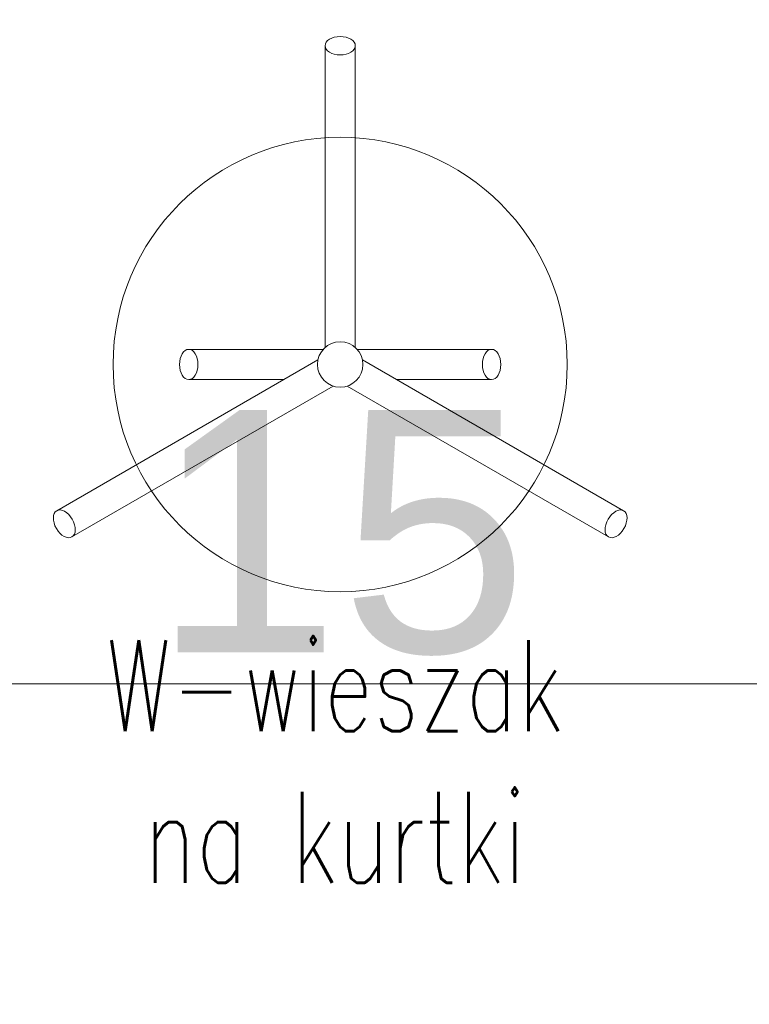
# Model space of a CAD drawing. Header units: millimetres. Extents: x 7483 to 13091, y 8111 to 13871.
# Tile 83 of 256: x 8741 to 8789, y 9444 to 9509. Entities that reach past the tile are written whole.
import ezdxf

# ---------------------------------------------------------------- set-up
doc = ezdxf.new("R2010")
doc.units = ezdxf.units.MM
doc.layers.add('a___wymiary', color=7, linetype='Continuous', lineweight=5, true_color=0x000000)
doc.layers.add('wymiary', color=7, linetype='Continuous', lineweight=5, true_color=0xb2b2b2)
doc.layers.add('MEBLE PKN', color=150, linetype='Continuous', lineweight=20)
doc.styles.add('Arial', font='arial.ttf')
doc.styles.add('JACEK_07', font='simplex.shx', dxfattribs={"width": 0.7})
doc.dimstyles.new('wymiary agp1', dxfattribs={"dimtxt": 16, "dimasz": 5, "dimexe": 30, "dimexo": 60, "dimgap": 1.8, "dimtad": 1, "dimdec": 3, "dimrnd": 0.5, "dimdsep": 46, "dimtxsty": 'Arial', "dimblk": 'znacznik', "dimcen": 1.5, "dimse1": 1, "dimse2": 1, "dimclrd": 256, "dimazin": 0, "dimtfac": 1, "dimtdec": 3, "dimtmove": 1, "dimatfit": 3, "dimldrblk": 'znacznik', "dimfxl": 0, "dimlwd": -1, "dimarcsym": 0})

# ---------------------------------------------------------------- blocks, each defined once
blk = doc.blocks.new('*U944')
for points in [[(-1, 1.118), (-1, 21.042)], [(1, 21.042), (1, 1.118)], [(-10, 1), (-1.118, 1)], [(10, 1), (1.118, 1)], [(-18.723, -9.655), (-1.468, 0.307)], [(18.723, -9.655), (1.468, 0.307)], [(-3.732, -1), (-10, -1)], [(3.732, -1), (10, -1)], [(-0.468, -1.425), (-17.723, -11.387)], [(0.468, -1.425), (17.723, -11.387)]]:
    blk.add_lwpolyline(points)
for radius in [15, 1.5]:
    blk.add_circle((0, 0), radius)
at = {"extrusion": (0, 0, -1)}
for centre, major_axis in [((0, 21.042), (1, 0)), ((-10, 0), (0, 1)), ((-18.223, -10.521), (-0.5, 0.866))]:
    blk.add_ellipse(centre, major_axis=major_axis, ratio=0.606602, dxfattribs=at)
for centre, major_axis in [((10, 0), (0, 1)), ((18.223, -10.521), (0.5, 0.866))]:
    blk.add_ellipse(centre, major_axis=major_axis, ratio=0.606602)
at = {"color": 7, "insert": (-0.35, -26.21), "char_height": 6, "width": 89.56159, "attachment_point": 5, "style": 'JACEK_07'}
blk.add_mtext('W-wieszak \\Pna kurtki', dxfattribs=at)
blk = doc.blocks.new('znacznik')
at = {"layer": 'a___wymiary'}
for p, q in [((0, 1.394), (0, -1.394)), ((1.394, 0), (-1.394, 0))]:
    blk.add_line(p, q, dxfattribs=at)
at = {"layer": 'a___wymiary', "const_width": 0.2}
blk.add_lwpolyline([(0.876, 0.876), (-0.876, -0.876)], dxfattribs=at)
blk = doc.blocks.new('*D1303')
at = {"layer": 'Defpoints', "color": 0, "transparency": 16777216}
for p in [(8555.286, 11469.362), (10277.023, 11469.362), (8692.028, 9219.562)]:
    blk.add_point(p, dxfattribs=at)
at = {"layer": 'wymiary', "color": 253, "true_color": 0x999999, "transparency": 16777216}
blk.add_line((8555.286, 9224.562), (8555.286, 11464.362), dxfattribs=at)
at = {"layer": 'wymiary', "color": 253, "true_color": 0x999999, "transparency": 16777216, "xscale": 5, "yscale": 5, "zscale": 5}
for p, rotation in [((8555.286, 11469.362), 90), ((8555.286, 9219.562), 270)]:
    blk.add_blockref('znacznik', p, dxfattribs=dict(at, rotation=rotation))
at = {"layer": 'wymiary', "color": 18, "true_color": 0x000000, "transparency": 16777216, "insert": (8545.317, 10344.462), "char_height": 16, "attachment_point": 5, "rotation": 90, "style": 'Arial'}
blk.add_mtext('2250', dxfattribs=at)
blk = doc.blocks.new('*D1415')
at = {"layer": 'Defpoints', "color": 0, "transparency": 16777216}
for p in [(8730.288, 9464.664), (8715.288, 9448.165), (8730.288, 9448.165)]:
    blk.add_point(p, dxfattribs=at)
at = {"layer": 'wymiary', "color": 253, "true_color": 0x999999, "transparency": 16777216}
for p, q in [((8720.288, 9464.664), (8725.288, 9464.664)), ((8774.383, 9464.664), (8730.288, 9464.664))]:
    blk.add_line(p, q, dxfattribs=at)
at = {"layer": 'wymiary', "color": 253, "true_color": 0x999999, "transparency": 16777216, "xscale": 5, "yscale": 5, "zscale": 5, "rotation": 180}
blk.add_blockref('znacznik', (8715.288, 9464.664), dxfattribs=at)
at = {"layer": 'wymiary', "color": 253, "true_color": 0x999999, "transparency": 16777216, "xscale": 5, "yscale": 5, "zscale": 5}
blk.add_blockref('znacznik', (8730.288, 9464.664), dxfattribs=at)
at = {"layer": 'wymiary', "color": 18, "true_color": 0x000000, "transparency": 16777216, "insert": (8761.816, 9474.633), "char_height": 16, "attachment_point": 5, "style": 'Arial'}
blk.add_mtext('15', dxfattribs=at)
blk = doc.blocks.new('*D1518')
at = {"layer": 'Defpoints', "color": 0, "transparency": 16777216}
for p in [(9154.129, 9504.339), (8730.288, 9494.031), (9154.129, 9464.664)]:
    blk.add_point(p, dxfattribs=at)
at = {"layer": 'wymiary', "color": 253, "true_color": 0x999999, "transparency": 16777216}
blk.add_line((8735.288, 9464.664), (9149.129, 9464.664), dxfattribs=at)
at = {"layer": 'wymiary', "color": 253, "true_color": 0x999999, "transparency": 16777216, "xscale": 5, "yscale": 5, "zscale": 5, "rotation": 180}
blk.add_blockref('znacznik', (8730.288, 9464.664), dxfattribs=at)
at = {"layer": 'wymiary', "color": 253, "true_color": 0x999999, "transparency": 16777216, "xscale": 5, "yscale": 5, "zscale": 5}
blk.add_blockref('znacznik', (9154.129, 9464.664), dxfattribs=at)
at = {"layer": 'wymiary', "color": 18, "true_color": 0x000000, "transparency": 16777216, "insert": (8942.209, 9474.497), "char_height": 16, "attachment_point": 5, "style": 'Arial'}
blk.add_mtext('424', dxfattribs=at)

msp = doc.modelspace()

# ---------------------------------------------------------------- block references
at = {"layer": 'MEBLE PKN'}
msp.add_blockref('*U944', (8761.8163, 9485.7547), dxfattribs=at)

# ---------------------------------------------------------------- dimensions: what is measured, and where the dimension line sits
at = {"layer": 'wymiary'}
dim = msp.add_linear_dim(base=(8555.2864, 11469.3622), p1=(8692.0284, 9219.5616), p2=(10277.0226, 11469.3622), angle=90, dimstyle='wymiary agp1', override={"dimblk": 'znacznik'}, dxfattribs=at)
dim.commit()
dim.dimension.update_dxf_attribs({"geometry": '*D1303', "text_midpoint": (8545.3172, 10344.4619)})
dim = msp.add_linear_dim(base=(9154.1286, 9464.6639), p1=(8730.2884, 9494.0306), p2=(9154.1286, 9504.3391), dimstyle='wymiary agp1', override={"dimblk": 'znacznik'}, dxfattribs=at)
dim.commit()
dim.dimension.update_dxf_attribs({"geometry": '*D1518', "text_midpoint": (8942.2085, 9474.4966)})
dim = msp.add_linear_dim(base=(8730.2884, 9464.6639), p1=(8715.2884, 9448.1654), p2=(8730.2884, 9448.1654), dimstyle='wymiary agp1', override={"dimblk": 'znacznik'}, dxfattribs=at)
dim.commit()
dim.dimension.update_dxf_attribs({"geometry": '*D1415', "text_midpoint": (8761.8163, 9464.6639), "dimtype": 160})

doc.saveas('drawing.dxf')
